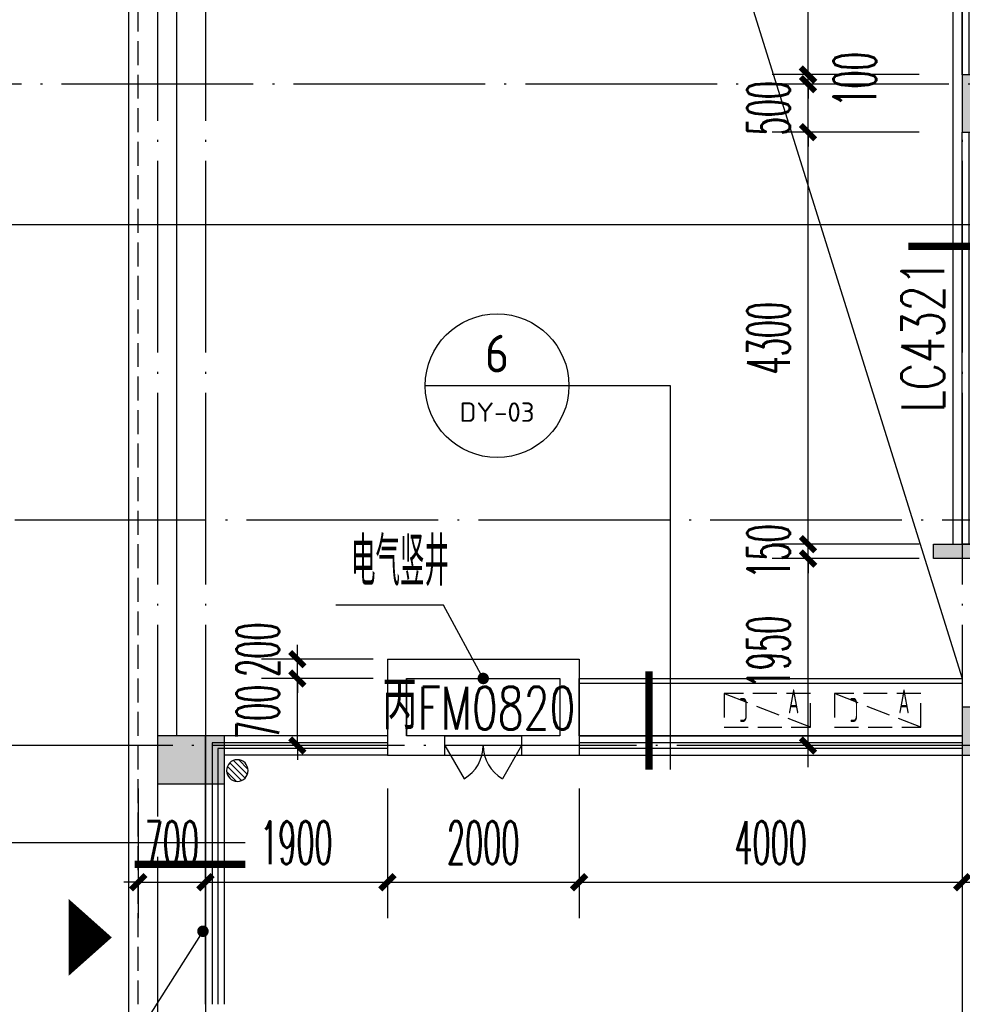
# Model space of a CAD drawing. Extents: x 1779708 to 7299578, y -1121471 to 88434.
# Tile 149 of 256: x 4447779 to 4457617, y -1050643 to -1040370. Entities that reach past the tile are written whole.
import ezdxf
from ezdxf.enums import TextEntityAlignment as Align

# ---------------------------------------------------------------- set-up
doc = ezdxf.new("R2010")
doc.units = 0
doc.header["$LTSCALE"] = 1000
doc.header["$MEASUREMENT"] = 0
doc.linetypes.add('DASH', pattern=[0.35, 0.25, -0.1])
doc.linetypes.add('DOTE', pattern=[2.42, 2, -0.2, 0.02, -0.2])
doc.layers.get('0').update_dxf_attribs({"linetype": 'CONTINUOUS'})
doc.layers.get('Defpoints').update_dxf_attribs({"linetype": 'CONTINUOUS'})
for name, color, linetype in [('DIM_IDEN', 3, 'CONTINUOUS'), ('DIM_LEAD', 3, 'CONTINUOUS'), ('DOTE', 1, 'DOTE'), ('EQUIP_地漏', 7, 'CONTINUOUS'), ('GGSignatureLayer', 7, 'CONTINUOUS'), ('PUB_DIM', 3, 'CONTINUOUS'), ('PUB_TEXT', 7, 'CONTINUOUS'), ('WALL', 255, 'CONTINUOUS'), ('WINDOW', 2, 'CONTINUOUS'), ('WINDOW_TEXT', 7, 'CONTINUOUS'), ('修改', 6, 'CONTINUOUS'), ('可见线', 6, 'CONTINUOUS'), ('墙柱', 2, 'CONTINUOUS'), ('室外构件', 4, 'CONTINUOUS'), ('栏杆', 6, 'CONTINUOUS'), ('看线', 3, 'CONTINUOUS'), ('空调机位表示', 70, 'CONTINUOUS')]:
    doc.layers.add(name, color=color, linetype=linetype)
doc.styles.add('_TCH_DIM', font='SIMPLEX.shx', dxfattribs={"width": 0.7, "bigfont": 'GBCBIG.shx'})
doc.styles.add('_TCH_DIM_T3', font='SIMPLEX.shx', dxfattribs={"width": 0.494118, "bigfont": 'GBCBIG.shx'})
doc.styles.add('_TCH_WINDOW', font='SIMPLEX', dxfattribs={"height": 3.5, "bigfont": 'GBCBIG'})
doc.styles.get("Standard").update_dxf_attribs({"font": 'GBENOR', "bigfont": 'GBCBIG'})
doc.dimstyles.new('_TCH_ARCH&&150', dxfattribs={"dimtxt": 446.25, "dimasz": 150, "dimexe": 375, "dimexo": 450, "dimgap": 189.375, "dimtad": 1, "dimdec": 0, "dimzin": 0, "dimdsep": 46, "dimtxsty": '_TCH_DIM_T3', "dimblk": 'ARCHTICK', "dimcen": 0.09, "dimdle": 225, "dimclrt": 7, "dimazin": 2, "dimtfac": 1, "dimtdec": 0, "dimtix": 1, "dimtmove": 2, "dimatfit": 3, "dimfxl": 250, "dimtolj": 1, "dimtzin": 0, "dimarcsym": 0})

# ---------------------------------------------------------------- blocks, each defined once
blk = doc.blocks.new('A$C159220C3')
at = {"layer": 'DOTE'}
for p, q in [((9200, 149200), (9200, 7200)), ((9700, 149200), (9700, 7200)), ((17600, 149200), (17600, 7200)), ((34400, 29000), (7200, 29000)), ((36330, 24450), (7200, 24450)), ((86800, 22100), (7200, 22100))]:
    blk.add_line(p, q, dxfattribs=at)
blk = doc.blocks.new('A$C46E9187A')
at = {"layer": '空调机位表示', "linetype": 'DASH'}
blk.add_lwpolyline([(0, 0), (0, 350), (900, 350), (900, 0)], close=True, dxfattribs=at)
blk.add_lwpolyline([(0, 0), (900, 350)], dxfattribs=at)
at = {"layer": '空调机位表示', "width": 0.6}
for s, p in [('A', (118, 145)), ('C', (651, 55))]:
    blk.add_text(s, height=250, dxfattribs=at).set_placement(p)
blk = doc.blocks.new('$TwtSys$00000141')
for p, q in [((-94.2, 7.7), (-10.1, 91.8)), ((-94.2, 7.7), (-10.1, 91.8)), ((-87.2, -35.1), (35.1, 87.2)), ((-87.2, -35.1), (35.1, 87.2)), ((-66.5, -66.5), (66.5, 66.5)), ((-66.5, -66.5), (66.5, 66.5)), ((-32.4, -87.1), (87.6, 32.9)), ((-32.4, -87.1), (87.6, 32.9)), ((11.4, -92.3), (92.3, -11.4)), ((11.4, -92.3), (92.3, -11.4))]:
    blk.add_line(p, q)
blk.add_circle((0, 0), 94)
blk.add_circle((0, 0), 94)
blk = doc.blocks.new('$WINLIB2D$00000001')
at = {"color": 0}
for points in [[(-0.5, 0.5), (-0.5, -0.5)], [(-0.5, 0.5), (0.5, 0.5)], [(0.5, -0.5), (0.5, 0.5)], [(0.5, 0.1667), (-0.5, 0.1667)], [(0.5, -0.1667), (-0.5, -0.1667)], [(-0.5, -0.5), (0.5, -0.5)]]:
    blk.add_lwpolyline(points, dxfattribs=at)
blk = doc.blocks.new('_ArchTick')
at = {"color": 0, "linetype": 'ByBlock', "const_width": 0.4}
blk.add_lwpolyline([(-0.5, -0.5), (0.5, 0.5)], dxfattribs=at)
blk = doc.blocks.new('*D5149')
at = {"layer": 'Defpoints', "color": 0, "transparency": 16777216}
for p in [(4456007, -1045993), (4457617, -1045993), (4457617, -1047943)]:
    blk.add_point(p, dxfattribs=at)
at = {"layer": 'PUB_DIM', "color": 0, "lineweight": -2, "transparency": 16777216}
for p, q in [((4456007, -1048168), (4456007, -1045768)), ((4457167, -1045993), (4455632, -1045993)), ((4457167, -1047943), (4455632, -1047943))]:
    blk.add_line(p, q, dxfattribs=at)
at = {"layer": 'PUB_DIM', "color": 0, "lineweight": -2, "transparency": 16777216, "xscale": 150, "yscale": 150, "zscale": 150}
for p, rotation in [((4456007, -1045993), 90), ((4456007, -1047943), 270)]:
    blk.add_blockref('_ArchTick', p, dxfattribs=dict(at, rotation=rotation))
at = {"layer": 'PUB_DIM', "color": 7, "transparency": 16777216, "insert": (4455595, -1046968), "char_height": 446.2, "attachment_point": 5, "rotation": 90, "style": '_TCH_DIM_T3'}
blk.add_mtext('\\A1;1950', dxfattribs=at)
blk = doc.blocks.new('*D5150')
at = {"layer": 'Defpoints', "color": 0, "transparency": 16777216}
for p in [(4456007, -1045843), (4457617, -1045843), (4457617, -1045993)]:
    blk.add_point(p, dxfattribs=at)
at = {"layer": 'PUB_DIM', "color": 0, "lineweight": -2, "transparency": 16777216}
for p, q in [((4456007, -1045843), (4456007, -1045693)), ((4457167, -1045843), (4455632, -1045843)), ((4456007, -1045993), (4456007, -1045843)), ((4457167, -1045993), (4455632, -1045993)), ((4456007, -1045993), (4456007, -1046143))]:
    blk.add_line(p, q, dxfattribs=at)
at = {"layer": 'PUB_DIM', "color": 0, "lineweight": -2, "transparency": 16777216, "xscale": 150, "yscale": 150, "zscale": 150}
for p, rotation in [((4456007, -1045843), 270), ((4456007, -1045993), 90)]:
    blk.add_blockref('_ArchTick', p, dxfattribs=dict(at, rotation=rotation))
at = {"layer": 'PUB_DIM', "color": 7, "transparency": 16777216, "insert": (4455595, -1045918), "char_height": 446.2, "attachment_point": 5, "rotation": 90, "style": '_TCH_DIM_T3'}
blk.add_mtext('\\A1;150', dxfattribs=at)
blk = doc.blocks.new('*D5151')
at = {"layer": 'Defpoints', "color": 0, "transparency": 16777216}
for p in [(4456007, -1041543), (4457617, -1041543), (4457617, -1045843)]:
    blk.add_point(p, dxfattribs=at)
at = {"layer": 'PUB_DIM', "color": 0, "lineweight": -2, "transparency": 16777216}
for p, q in [((4456007, -1046068), (4456007, -1041318)), ((4457167, -1041543), (4455632, -1041543)), ((4457167, -1045843), (4455632, -1045843))]:
    blk.add_line(p, q, dxfattribs=at)
at = {"layer": 'PUB_DIM', "color": 0, "lineweight": -2, "transparency": 16777216, "xscale": 150, "yscale": 150, "zscale": 150}
for p, rotation in [((4456007, -1041543), 90), ((4456007, -1045843), 270)]:
    blk.add_blockref('_ArchTick', p, dxfattribs=dict(at, rotation=rotation))
at = {"layer": 'PUB_DIM', "color": 7, "transparency": 16777216, "insert": (4455595, -1043693), "char_height": 446.2, "attachment_point": 5, "rotation": 90, "style": '_TCH_DIM_T3'}
blk.add_mtext('\\A1;4300', dxfattribs=at)
blk = doc.blocks.new('*D5152')
at = {"layer": 'Defpoints', "color": 0, "transparency": 16777216}
for p in [(4456007, -1041043), (4457617, -1041043), (4457617, -1041543)]:
    blk.add_point(p, dxfattribs=at)
at = {"layer": 'PUB_DIM', "color": 0, "lineweight": -2, "transparency": 16777216}
for p, q in [((4456007, -1041043), (4456007, -1040893)), ((4457167, -1041043), (4455632, -1041043)), ((4456007, -1041543), (4456007, -1041043)), ((4457167, -1041543), (4455632, -1041543)), ((4456007, -1041543), (4456007, -1041693))]:
    blk.add_line(p, q, dxfattribs=at)
at = {"layer": 'PUB_DIM', "color": 0, "lineweight": -2, "transparency": 16777216, "xscale": 150, "yscale": 150, "zscale": 150}
for p, rotation in [((4456007, -1041043), 270), ((4456007, -1041543), 90)]:
    blk.add_blockref('_ArchTick', p, dxfattribs=dict(at, rotation=rotation))
at = {"layer": 'PUB_DIM', "color": 7, "transparency": 16777216, "insert": (4455595, -1041293), "char_height": 446.2, "attachment_point": 5, "rotation": 90, "style": '_TCH_DIM_T3'}
blk.add_mtext('\\A1;500', dxfattribs=at)
blk = doc.blocks.new('*D5153')
at = {"layer": 'Defpoints', "color": 0, "transparency": 16777216}
for p in [(4456007, -1040943), (4457617, -1040943), (4457617, -1041043)]:
    blk.add_point(p, dxfattribs=at)
at = {"layer": 'PUB_DIM', "color": 0, "lineweight": -2, "transparency": 16777216}
for p, q in [((4456007, -1040943), (4456007, -1040793)), ((4457167, -1040943), (4455632, -1040943)), ((4456007, -1041043), (4456007, -1040943)), ((4457167, -1041043), (4455632, -1041043)), ((4456007, -1041043), (4456007, -1041193))]:
    blk.add_line(p, q, dxfattribs=at)
at = {"layer": 'PUB_DIM', "color": 0, "lineweight": -2, "transparency": 16777216, "xscale": 150, "yscale": 150, "zscale": 150}
for p, rotation in [((4456007, -1040943), 270), ((4456007, -1041043), 90)]:
    blk.add_blockref('_ArchTick', p, dxfattribs=dict(at, rotation=rotation))
at = {"layer": 'PUB_DIM', "color": 7, "transparency": 16777216, "insert": (4456495, -1040993), "char_height": 446.2, "attachment_point": 5, "rotation": 90, "style": '_TCH_DIM_T3'}
blk.add_mtext('\\A1;100', dxfattribs=at)
blk = doc.blocks.new('*D5154')
at = {"layer": 'Defpoints', "color": 0, "transparency": 16777216}
for p in [(4456007, -1036843), (4457617, -1036843), (4457617, -1040943)]:
    blk.add_point(p, dxfattribs=at)
at = {"layer": 'PUB_DIM', "color": 0, "lineweight": -2, "transparency": 16777216}
for p, q in [((4456007, -1041168), (4456007, -1036618)), ((4457167, -1036843), (4455632, -1036843)), ((4457167, -1040943), (4455632, -1040943))]:
    blk.add_line(p, q, dxfattribs=at)
at = {"layer": 'PUB_DIM', "color": 0, "lineweight": -2, "transparency": 16777216, "xscale": 150, "yscale": 150, "zscale": 150}
for p, rotation in [((4456007, -1036843), 90), ((4456007, -1040943), 270)]:
    blk.add_blockref('_ArchTick', p, dxfattribs=dict(at, rotation=rotation))
at = {"layer": 'PUB_DIM', "color": 7, "transparency": 16777216, "insert": (4455595, -1038893), "char_height": 446.2, "attachment_point": 5, "rotation": 90, "style": '_TCH_DIM_T3'}
blk.add_mtext('\\A1;4100', dxfattribs=at)
blk = doc.blocks.new('*D5361')
at = {"layer": 'Defpoints', "color": 0, "transparency": 16777216}
for p in [(4453617, -1047943), (4457617, -1047943), (4457617, -1049370)]:
    blk.add_point(p, dxfattribs=at)
at = {"layer": 'PUB_DIM', "color": 0, "lineweight": -2, "transparency": 16777216}
for p, q in [((4453617, -1048393), (4453617, -1049745)), ((4457617, -1048393), (4457617, -1049745)), ((4453392, -1049370), (4457842, -1049370))]:
    blk.add_line(p, q, dxfattribs=at)
at = {"layer": 'PUB_DIM', "color": 0, "lineweight": -2, "transparency": 16777216, "xscale": 150, "yscale": 150, "zscale": 150, "rotation": 180}
blk.add_blockref('_ArchTick', (4453617, -1049370), dxfattribs=at)
at = {"layer": 'PUB_DIM', "color": 0, "lineweight": -2, "transparency": 16777216, "xscale": 150, "yscale": 150, "zscale": 150}
blk.add_blockref('_ArchTick', (4457617, -1049370), dxfattribs=at)
at = {"layer": 'PUB_DIM', "color": 7, "transparency": 16777216, "insert": (4455617, -1048957), "char_height": 446.2, "attachment_point": 5, "style": '_TCH_DIM_T3'}
blk.add_mtext('\\A1;4000', dxfattribs=at)
blk = doc.blocks.new('*D5362')
at = {"layer": 'Defpoints', "color": 0, "transparency": 16777216}
for p in [(4451617, -1047943), (4453617, -1047943), (4453617, -1049370)]:
    blk.add_point(p, dxfattribs=at)
at = {"layer": 'PUB_DIM', "color": 0, "lineweight": -2, "transparency": 16777216}
for p, q in [((4451617, -1048393), (4451617, -1049745)), ((4453617, -1048393), (4453617, -1049745)), ((4451392, -1049370), (4453842, -1049370))]:
    blk.add_line(p, q, dxfattribs=at)
at = {"layer": 'PUB_DIM', "color": 0, "lineweight": -2, "transparency": 16777216, "xscale": 150, "yscale": 150, "zscale": 150, "rotation": 180}
blk.add_blockref('_ArchTick', (4451617, -1049370), dxfattribs=at)
at = {"layer": 'PUB_DIM', "color": 0, "lineweight": -2, "transparency": 16777216, "xscale": 150, "yscale": 150, "zscale": 150}
blk.add_blockref('_ArchTick', (4453617, -1049370), dxfattribs=at)
at = {"layer": 'PUB_DIM', "color": 7, "transparency": 16777216, "insert": (4452617, -1048957), "char_height": 446.2, "attachment_point": 5, "style": '_TCH_DIM_T3'}
blk.add_mtext('\\A1;2000', dxfattribs=at)
blk = doc.blocks.new('*D5363')
at = {"layer": 'Defpoints', "color": 0, "transparency": 16777216}
for p in [(4449717, -1047943), (4451617, -1047943), (4451617, -1049370)]:
    blk.add_point(p, dxfattribs=at)
at = {"layer": 'PUB_DIM', "color": 0, "lineweight": -2, "transparency": 16777216}
for p, q in [((4449717, -1048393), (4449717, -1049745)), ((4451617, -1048393), (4451617, -1049745)), ((4449492, -1049370), (4451842, -1049370))]:
    blk.add_line(p, q, dxfattribs=at)
at = {"layer": 'PUB_DIM', "color": 0, "lineweight": -2, "transparency": 16777216, "xscale": 150, "yscale": 150, "zscale": 150, "rotation": 180}
blk.add_blockref('_ArchTick', (4449717, -1049370), dxfattribs=at)
at = {"layer": 'PUB_DIM', "color": 0, "lineweight": -2, "transparency": 16777216, "xscale": 150, "yscale": 150, "zscale": 150}
blk.add_blockref('_ArchTick', (4451617, -1049370), dxfattribs=at)
at = {"layer": 'PUB_DIM', "color": 7, "transparency": 16777216, "insert": (4450667, -1048957), "char_height": 446.2, "attachment_point": 5, "style": '_TCH_DIM_T3'}
blk.add_mtext('\\A1;1900', dxfattribs=at)
blk = doc.blocks.new('*D5364')
at = {"layer": 'Defpoints', "color": 0, "transparency": 16777216}
for p in [(4449017, -1047943), (4449717, -1047943), (4449717, -1049370)]:
    blk.add_point(p, dxfattribs=at)
at = {"layer": 'PUB_DIM', "color": 0, "lineweight": -2, "transparency": 16777216}
for p, q in [((4449017, -1048393), (4449017, -1049745)), ((4449717, -1048393), (4449717, -1049745)), ((4449017, -1049370), (4448867, -1049370)), ((4449017, -1049370), (4449717, -1049370)), ((4449717, -1049370), (4449867, -1049370))]:
    blk.add_line(p, q, dxfattribs=at)
at = {"layer": 'PUB_DIM', "color": 0, "lineweight": -2, "transparency": 16777216, "xscale": 150, "yscale": 150, "zscale": 150}
blk.add_blockref('_ArchTick', (4449017, -1049370), dxfattribs=at)
at = {"layer": 'PUB_DIM', "color": 0, "lineweight": -2, "transparency": 16777216, "xscale": 150, "yscale": 150, "zscale": 150, "rotation": 180}
blk.add_blockref('_ArchTick', (4449717, -1049370), dxfattribs=at)
at = {"layer": 'PUB_DIM', "color": 7, "transparency": 16777216, "insert": (4449367, -1048957), "char_height": 446.2, "attachment_point": 5, "style": '_TCH_DIM_T3'}
blk.add_mtext('\\A1;700', dxfattribs=at)
blk = doc.blocks.new('$DorLib2D$00000231')
at = {"color": 0}
for p, q in [((-0.5, 0), (-0.25, 0.433)), ((0.5, 0), (0.25, 0.433))]:
    blk.add_line(p, q, dxfattribs=at)
for centre, start, end in [((-0.5, 0), 0, 60), ((0.5, 0), 120, 180)]:
    blk.add_arc(centre, 0.5, start, end, dxfattribs=at)
blk = doc.blocks.new('*D6759')
at = {"layer": 'Defpoints', "color": 0, "transparency": 16777216}
for p in [(4450677, -1047243), (4451917, -1047243), (4451917, -1047943)]:
    blk.add_point(p, dxfattribs=at)
at = {"layer": 'PUB_DIM', "color": 0, "lineweight": -2, "transparency": 16777216}
for p, q in [((4450677, -1047243), (4450677, -1047093)), ((4451467, -1047243), (4450302, -1047243)), ((4450677, -1047943), (4450677, -1047243)), ((4451467, -1047943), (4450302, -1047943)), ((4450677, -1047943), (4450677, -1048093))]:
    blk.add_line(p, q, dxfattribs=at)
at = {"layer": 'PUB_DIM', "color": 0, "lineweight": -2, "transparency": 16777216, "xscale": 150, "yscale": 150, "zscale": 150}
for p, rotation in [((4450677, -1047243), 270), ((4450677, -1047943), 90)]:
    blk.add_blockref('_ArchTick', p, dxfattribs=dict(at, rotation=rotation))
at = {"layer": 'PUB_DIM', "color": 7, "transparency": 16777216, "insert": (4450264, -1047593), "char_height": 446.2, "attachment_point": 5, "rotation": 90, "style": '_TCH_DIM_T3'}
blk.add_mtext('\\A1;700', dxfattribs=at)
blk = doc.blocks.new('*D6760')
at = {"layer": 'Defpoints', "color": 0, "transparency": 16777216}
for p in [(4450677, -1047043), (4451917, -1047043), (4451917, -1047243)]:
    blk.add_point(p, dxfattribs=at)
at = {"layer": 'PUB_DIM', "color": 0, "lineweight": -2, "transparency": 16777216}
for p, q in [((4450677, -1047043), (4450677, -1046893)), ((4451467, -1047043), (4450302, -1047043)), ((4450677, -1047243), (4450677, -1047043)), ((4451467, -1047243), (4450302, -1047243)), ((4450677, -1047243), (4450677, -1047393))]:
    blk.add_line(p, q, dxfattribs=at)
at = {"layer": 'PUB_DIM', "color": 0, "lineweight": -2, "transparency": 16777216, "xscale": 150, "yscale": 150, "zscale": 150}
for p, rotation in [((4450677, -1047043), 270), ((4450677, -1047243), 90)]:
    blk.add_blockref('_ArchTick', p, dxfattribs=dict(at, rotation=rotation))
at = {"layer": 'PUB_DIM', "color": 7, "transparency": 16777216, "insert": (4450264, -1046943), "char_height": 446.2, "attachment_point": 5, "rotation": 90, "style": '_TCH_DIM_T3'}
blk.add_mtext('\\A1;200', dxfattribs=at)

msp = doc.modelspace()

# ---------------------------------------------------------------- hatches: boundary and pattern name
at = {"layer": 'WALL'}
msp.add_hatch(color=256, dxfattribs=at).paths.add_polyline_path([(4457317.1, -1045993.3), (4457317.1, -1045843.3), (4457817.1, -1045843.3), (4457817.1, -1045993.3)])
at = {"layer": '墙柱'}
h = msp.add_hatch(color=256, dxfattribs=at)
h.paths.add_polyline_path([(4476347.1, -937943.3), (4476347.1, -938243.3), (4475447.1, -938243.3), (4475447.1, -937943.3)])
h.paths.add_polyline_path([(4474277.1, -935643.3), (4474877.1, -935643.3), (4474877.1, -936043.3), (4474277.1, -936043.3)])
h.paths.add_polyline_path([(4524317.1, -1005043.3), (4524917.1, -1005043.3), (4524917.1, -1005643.3), (4524317.1, -1005643.3)])
h.paths.add_polyline_path([(4516217.1, -1005043.3), (4516817.1, -1005043.3), (4516817.1, -1005643.3), (4516217.1, -1005643.3)])
h.paths.add_polyline_path([(4524317.1, -995843.3), (4524917.1, -995843.3), (4524917.1, -996443.3), (4524317.1, -996443.3)])
h.paths.add_polyline_path([(4516217.1, -995843.3), (4516817.1, -995843.3), (4516817.1, -996443.3), (4516217.1, -996443.3)])
h.paths.add_polyline_path([(4524317.1, -987243.3), (4524917.1, -987243.3), (4524917.1, -987843.3), (4524317.1, -987843.3)])
h.paths.add_polyline_path([(4516217.1, -987243.3), (4516817.1, -987243.3), (4516817.1, -987843.3), (4516217.1, -987843.3)])
h.paths.add_polyline_path([(4524317.1, -978043.3), (4524917.1, -978043.3), (4524917.1, -978643.3), (4524317.1, -978643.3)])
h.paths.add_polyline_path([(4516217.1, -978043.3), (4516817.1, -978043.3), (4516817.1, -978643.3), (4516217.1, -978643.3)])
h.paths.add_polyline_path([(4449717.1, -973843.3), (4450217.1, -973843.3), (4450217.1, -973343.3), (4449717.1, -973343.3)])
h.paths.add_polyline_path([(4449717.1, -967593.3), (4450217.1, -967593.3), (4450217.1, -967093.3), (4449717.1, -967093.3)])
h.paths.add_polyline_path([(4449717.1, -961043.3), (4450217.1, -961043.3), (4450217.1, -960543.3), (4449717.1, -960543.3)])
h.paths.add_polyline_path([(4524117.1, -932143.3), (4524817.1, -932143.3), (4524817.1, -932643.3), (4524117.1, -932643.3)])
h.paths.add_polyline_path([(4474067.1, -964543.3), (4474767.1, -964543.3), (4474767.1, -964043.3), (4474067.1, -964043.3)])
h.paths.add_polyline_path([(4516067.1, -932143.3), (4516767.1, -932143.3), (4516767.1, -932643.3), (4516067.1, -932643.3)])
h.paths.add_polyline_path([(4474067.1, -932143.3), (4474767.1, -932143.3), (4474767.1, -932643.3), (4474067.1, -932643.3)])
h.paths.add_polyline_path([(4449717.1, -955193.3), (4450217.1, -955193.3), (4450217.1, -954693.3), (4449717.1, -954693.3)])
h.paths.add_polyline_path([(4503717.1, -922843.3), (4504217.1, -922843.3), (4504217.1, -923343.3), (4503717.1, -923343.3)])
h.paths.add_polyline_path([(4465817.1, -973843.3), (4466317.1, -973843.3), (4466317.1, -973343.3), (4465817.1, -973343.3)])
h.paths.add_polyline_path([(4474117.1, -973843.3), (4474717.1, -973843.3), (4474717.1, -973343.3), (4474117.1, -973343.3)])
h.paths.add_polyline_path([(4491217.1, -964643.3), (4491817.1, -964643.3), (4491817.1, -964043.3), (4491217.1, -964043.3)])
h.paths.add_polyline_path([(4507717.1, -955843.3), (4508317.1, -955843.3), (4508317.1, -955243.3), (4507717.1, -955243.3)])
h.paths.add_polyline_path([(4462217.1, -967693.3), (4462717.1, -967693.3), (4462717.1, -966993.3), (4462217.1, -966993.3)])
h.paths.add_polyline_path([(4515917.1, -959943.3), (4516417.1, -959943.3), (4516417.1, -959443.3), (4515917.1, -959443.3)])
h.paths.add_polyline_path([(4465717.1, -935643.3), (4466317.1, -935643.3), (4466317.1, -936143.3), (4465717.1, -936143.3)])
h.paths.add_polyline_path([(4469917.1, -942243.3), (4470417.1, -942243.3), (4470417.1, -942743.3), (4469917.1, -942743.3)])
h.paths.add_polyline_path([(4469917.1, -948843.3), (4470417.1, -948843.3), (4470417.1, -949343.3), (4469917.1, -949343.3)])
h.paths.add_polyline_path([(4462217.1, -954593.3), (4462717.1, -954593.3), (4462717.1, -955293.3), (4462217.1, -955293.3)])
h.paths.add_polyline_path([(4469917.1, -961043.3), (4470417.1, -961043.3), (4470417.1, -960543.3), (4469917.1, -960543.3)])
h.paths.add_polyline_path([(4462217.1, -973843.3), (4462717.1, -973843.3), (4462717.1, -973343.3), (4462217.1, -973343.3)])
h.paths.add_polyline_path([(4504117.1, -947343.3), (4503617.1, -947343.3), (4503617.1, -947843.3), (4504117.1, -947843.3)])
h.paths.add_polyline_path([(4524117.1, -964543.3), (4524817.1, -964543.3), (4524817.1, -964043.3), (4524117.1, -964043.3)])
h.paths.add_polyline_path([(4457617.1, -935643.3), (4458117.1, -935643.3), (4458117.1, -936143.3), (4457617.1, -936143.3)])
h.paths.add_polyline_path([(4516067.1, -947243.3), (4516767.1, -947243.3), (4516767.1, -947843.3), (4516067.1, -947843.3)])
h.paths.add_polyline_path([(4524117.1, -947843.3), (4524817.1, -947843.3), (4524817.1, -947243.3), (4524117.1, -947243.3)])
h.paths.add_polyline_path([(4507717.1, -947843.3), (4508317.1, -947843.3), (4508317.1, -947243.3), (4507717.1, -947243.3)])
h.paths.add_polyline_path([(4515917.1, -955743.3), (4516417.1, -955743.3), (4516417.1, -955243.3), (4515917.1, -955243.3)])
h.paths.add_polyline_path([(4503617.1, -955743.3), (4504117.1, -955743.3), (4504117.1, -955243.3), (4503617.1, -955243.3)])
h.paths.add_polyline_path([(4499367.1, -935643.3), (4499867.1, -935643.3), (4499867.1, -936143.3), (4499367.1, -936143.3)])
h.paths.add_polyline_path([(4495417.1, -973843.3), (4495917.1, -973843.3), (4495917.1, -973343.3), (4495417.1, -973343.3)])
h.paths.add_polyline_path([(4491717.1, -961043.3), (4491217.1, -961043.3), (4491217.1, -960543.3), (4491717.1, -960543.3)])
h.paths.add_polyline_path([(4491717.1, -973843.3), (4491217.1, -973843.3), (4491217.1, -973343.3), (4491717.1, -973343.3)])
h.paths.add_polyline_path([(4474117.1, -961043.3), (4474617.1, -961043.3), (4474617.1, -960543.3), (4474117.1, -960543.3)])
h.paths.add_polyline_path([(4469917.1, -954693.3), (4470417.1, -954693.3), (4470417.1, -955193.3), (4469917.1, -955193.3)])
h.paths.add_polyline_path([(4462217.1, -960343.3), (4462717.1, -960343.3), (4462717.1, -961043.3), (4462217.1, -961043.3)])
h.paths.add_polyline_path([(4465717.1, -948843.3), (4466317.1, -948843.3), (4466317.1, -949343.3), (4465717.1, -949343.3)])
h.paths.add_polyline_path([(4457317.1, -948843.3), (4457917.1, -948843.3), (4457917.1, -949343.3), (4457317.1, -949343.3)])
h.paths.add_polyline_path([(4449717.1, -948843.3), (4450217.1, -948843.3), (4450217.1, -949343.3), (4449717.1, -949343.3)])
h.paths.add_polyline_path([(4465717.1, -942143.3), (4466317.1, -942143.3), (4466317.1, -942743.3), (4465717.1, -942743.3)])
h.paths.add_polyline_path([(4457617.1, -942143.3), (4458117.1, -942143.3), (4458117.1, -942743.3), (4457617.1, -942743.3)])
h.paths.add_polyline_path([(4524117.1, -961343.3), (4524817.1, -961343.3), (4524817.1, -960843.3), (4524117.1, -960843.3)])
h.paths.add_polyline_path([(4524317.1, -973843.3), (4524817.1, -973843.3), (4524817.1, -973343.3), (4524317.1, -973343.3)])
h.paths.add_polyline_path([(4516067.1, -964743.3), (4516767.1, -964743.3), (4516767.1, -964043.3), (4516067.1, -964043.3)])
h.paths.add_polyline_path([(4516017.1, -973843.3), (4516817.1, -973843.3), (4516817.1, -973343.3), (4516017.1, -973343.3)])
h.paths.add_polyline_path([(4507667.1, -964743.3), (4508367.1, -964743.3), (4508367.1, -964043.3), (4507667.1, -964043.3)])
h.paths.add_polyline_path([(4507717.1, -973843.3), (4508317.1, -973843.3), (4508317.1, -973343.3), (4507717.1, -973343.3)])
h.paths.add_polyline_path([(4499367.1, -961043.3), (4499867.1, -961043.3), (4499867.1, -960543.3), (4499367.1, -960543.3)])
h.paths.add_polyline_path([(4499267.1, -964543.3), (4499967.1, -964543.3), (4499967.1, -964043.3), (4499267.1, -964043.3)])
h.paths.add_polyline_path([(4499367.1, -973843.3), (4499867.1, -973843.3), (4499867.1, -973343.3), (4499367.1, -973343.3)])
h.paths.add_polyline_path([(4482317.1, -961043.3), (4482817.1, -961043.3), (4482817.1, -960543.3), (4482317.1, -960543.3)])
h.paths.add_polyline_path([(4482217.1, -964643.3), (4482817.1, -964643.3), (4482817.1, -964043.3), (4482217.1, -964043.3)])
h.paths.add_polyline_path([(4465717.1, -964643.3), (4466317.1, -964643.3), (4466317.1, -964043.3), (4465717.1, -964043.3)])
h.paths.add_polyline_path([(4482317.1, -973843.3), (4482817.1, -973843.3), (4482817.1, -973343.3), (4482317.1, -973343.3)])
h.paths.add_polyline_path([(4516067.1, -935643.3), (4516767.1, -935643.3), (4516767.1, -936243.3), (4516067.1, -936243.3)])
h.paths.add_polyline_path([(4524117.1, -922843.3), (4524817.1, -922843.3), (4524817.1, -923343.3), (4524117.1, -923343.3)])
h.paths.add_polyline_path([(4516117.1, -922843.3), (4516717.1, -922843.3), (4516717.1, -923343.3), (4516117.1, -923343.3)])
h.paths.add_polyline_path([(4507717.1, -935643.3), (4508317.1, -935643.3), (4508317.1, -936243.3), (4507717.1, -936243.3)])
h.paths.add_polyline_path([(4507667.1, -932143.3), (4508367.1, -932143.3), (4508367.1, -932643.3), (4507667.1, -932643.3)])
h.paths.add_polyline_path([(4507767.1, -922843.3), (4508267.1, -922843.3), (4508267.1, -923343.3), (4507767.1, -923343.3)])
h.paths.add_polyline_path([(4499317.1, -932043.3), (4499917.1, -932043.3), (4499917.1, -932643.3), (4499317.1, -932643.3)])
h.paths.add_polyline_path([(4499317.1, -922843.3), (4499917.1, -922843.3), (4499917.1, -923343.3), (4499317.1, -923343.3)])
h.paths.add_polyline_path([(4491217.1, -935643.3), (4491717.1, -935643.3), (4491717.1, -936143.3), (4491217.1, -936143.3)])
h.paths.add_polyline_path([(4491217.1, -932043.3), (4491817.1, -932043.3), (4491817.1, -932643.3), (4491217.1, -932643.3)])
h.paths.add_polyline_path([(4482317.1, -935643.3), (4482817.1, -935643.3), (4482817.1, -936143.3), (4482317.1, -936143.3)])
h.paths.add_polyline_path([(4482217.1, -932043.3), (4482817.1, -932043.3), (4482817.1, -932643.3), (4482217.1, -932643.3)])
h.paths.add_polyline_path([(4449217.1, -935343.3), (4449917.1, -935343.3), (4449917.1, -935843.3), (4449217.1, -935843.3)])
h.paths.add_polyline_path([(4449217.1, -932143.3), (4449917.1, -932143.3), (4449917.1, -932643.3), (4449217.1, -932643.3)])
h.paths.add_polyline_path([(4457267.1, -932143.3), (4457967.1, -932143.3), (4457967.1, -932643.3), (4457267.1, -932643.3)])
h.paths.add_polyline_path([(4465717.1, -932043.3), (4466317.1, -932043.3), (4466317.1, -932643.3), (4465717.1, -932643.3)])
h.paths.add_polyline_path([(4491217.1, -922843.3), (4491717.1, -922843.3), (4491717.1, -923343.3), (4491217.1, -923343.3)])
h.paths.add_polyline_path([(4482317.1, -922843.3), (4482817.1, -922843.3), (4482817.1, -923343.3), (4482317.1, -923343.3)])
h.paths.add_polyline_path([(4474117.1, -922843.3), (4474717.1, -922843.3), (4474717.1, -923343.3), (4474117.1, -923343.3)])
h.paths.add_polyline_path([(4465717.1, -922843.3), (4466317.1, -922843.3), (4466317.1, -923343.3), (4465717.1, -923343.3)])
h.paths.add_polyline_path([(4457267.1, -922843.3), (4457967.1, -922843.3), (4457967.1, -923343.3), (4457267.1, -923343.3)])
h.paths.add_polyline_path([(4449217.1, -922843.3), (4449717.1, -922843.3), (4449717.1, -923343.3), (4449217.1, -923343.3)])
h.paths.add_polyline_path([(4524117.1, -935643.3), (4524817.1, -935643.3), (4524817.1, -936243.3), (4524117.1, -936243.3)])
h.paths.add_polyline_path([(4449717.1, -1009843.3), (4450217.1, -1009843.3), (4450217.1, -1010343.3), (4449717.1, -1010343.3)])
h.paths.add_polyline_path([(4449717.1, -1016093.3), (4450217.1, -1016093.3), (4450217.1, -1016593.3), (4449717.1, -1016593.3)])
h.paths.add_polyline_path([(4449717.1, -1022643.3), (4450217.1, -1022643.3), (4450217.1, -1023143.3), (4449717.1, -1023143.3)])
h.paths.add_polyline_path([(4524117.1, -1051543.3), (4524817.1, -1051543.3), (4524817.1, -1051043.3), (4524117.1, -1051043.3)])
h.paths.add_polyline_path([(4474067.1, -1019143.3), (4474767.1, -1019143.3), (4474767.1, -1019643.3), (4474067.1, -1019643.3)])
h.paths.add_polyline_path([(4516067.1, -1051543.3), (4516767.1, -1051543.3), (4516767.1, -1051043.3), (4516067.1, -1051043.3)])
h.paths.add_polyline_path([(4474067.1, -1051543.3), (4474767.1, -1051543.3), (4474767.1, -1051043.3), (4474067.1, -1051043.3)])
h.paths.add_polyline_path([(4449717.1, -1028493.3), (4450217.1, -1028493.3), (4450217.1, -1028993.3), (4449717.1, -1028993.3)])
h.paths.add_polyline_path([(4476347.1, -1045743.3), (4476347.1, -1045443.3), (4475447.1, -1045443.3), (4475447.1, -1045743.3)])
h.paths.add_polyline_path([(4503717.1, -1060843.3), (4504217.1, -1060843.3), (4504217.1, -1060343.3), (4503717.1, -1060343.3)])
h.paths.add_polyline_path([(4465817.1, -1009843.3), (4466317.1, -1009843.3), (4466317.1, -1010343.3), (4465817.1, -1010343.3)])
h.paths.add_polyline_path([(4474117.1, -1009843.3), (4474717.1, -1009843.3), (4474717.1, -1010343.3), (4474117.1, -1010343.3)])
h.paths.add_polyline_path([(4491217.1, -1019043.3), (4491817.1, -1019043.3), (4491817.1, -1019643.3), (4491217.1, -1019643.3)])
h.paths.add_polyline_path([(4507717.1, -1027843.3), (4508317.1, -1027843.3), (4508317.1, -1028443.3), (4507717.1, -1028443.3)])
h.paths.add_polyline_path([(4462217.1, -1015993.3), (4462717.1, -1015993.3), (4462717.1, -1016693.3), (4462217.1, -1016693.3)])
h.paths.add_polyline_path([(4515917.1, -1023743.3), (4516417.1, -1023743.3), (4516417.1, -1024243.3), (4515917.1, -1024243.3)])
h.paths.add_polyline_path([(4465717.1, -1048043.3), (4466317.1, -1048043.3), (4466317.1, -1047543.3), (4465717.1, -1047543.3)])
h.paths.add_polyline_path([(4469917.1, -1041443.3), (4470417.1, -1041443.3), (4470417.1, -1040943.3), (4469917.1, -1040943.3)])
h.paths.add_polyline_path([(4469917.1, -1034843.3), (4470417.1, -1034843.3), (4470417.1, -1034343.3), (4469917.1, -1034343.3)])
h.paths.add_polyline_path([(4462217.1, -1029093.3), (4462717.1, -1029093.3), (4462717.1, -1028393.3), (4462217.1, -1028393.3)])
h.paths.add_polyline_path([(4469917.1, -1022643.3), (4470417.1, -1022643.3), (4470417.1, -1023143.3), (4469917.1, -1023143.3)])
h.paths.add_polyline_path([(4462217.1, -1009843.3), (4462717.1, -1009843.3), (4462717.1, -1010343.3), (4462217.1, -1010343.3)])
h.paths.add_polyline_path([(4504117.1, -1036343.3), (4503617.1, -1036343.3), (4503617.1, -1035843.3), (4504117.1, -1035843.3)])
h.paths.add_polyline_path([(4524117.1, -1019143.3), (4524817.1, -1019143.3), (4524817.1, -1019643.3), (4524117.1, -1019643.3)])
h.paths.add_polyline_path([(4457617.1, -1048043.3), (4458117.1, -1048043.3), (4458117.1, -1047543.3), (4457617.1, -1047543.3)])
h.paths.add_polyline_path([(4516067.1, -1036443.3), (4516767.1, -1036443.3), (4516767.1, -1035843.3), (4516067.1, -1035843.3)])
h.paths.add_polyline_path([(4524117.1, -1035843.3), (4524817.1, -1035843.3), (4524817.1, -1036443.3), (4524117.1, -1036443.3)])
h.paths.add_polyline_path([(4507717.1, -1035843.3), (4508317.1, -1035843.3), (4508317.1, -1036443.3), (4507717.1, -1036443.3)])
h.paths.add_polyline_path([(4515917.1, -1027943.3), (4516417.1, -1027943.3), (4516417.1, -1028443.3), (4515917.1, -1028443.3)])
h.paths.add_polyline_path([(4503617.1, -1027943.3), (4504117.1, -1027943.3), (4504117.1, -1028443.3), (4503617.1, -1028443.3)])
h.paths.add_polyline_path([(4499367.1, -1048043.3), (4499867.1, -1048043.3), (4499867.1, -1047543.3), (4499367.1, -1047543.3)])
h.paths.add_polyline_path([(4495417.1, -1009843.3), (4495917.1, -1009843.3), (4495917.1, -1010343.3), (4495417.1, -1010343.3)])
h.paths.add_polyline_path([(4491717.1, -1022643.3), (4491217.1, -1022643.3), (4491217.1, -1023143.3), (4491717.1, -1023143.3)])
h.paths.add_polyline_path([(4491717.1, -1009843.3), (4491217.1, -1009843.3), (4491217.1, -1010343.3), (4491717.1, -1010343.3)])
h.paths.add_polyline_path([(4474117.1, -1022643.3), (4474617.1, -1022643.3), (4474617.1, -1023143.3), (4474117.1, -1023143.3)])
h.paths.add_polyline_path([(4469917.1, -1028993.3), (4470417.1, -1028993.3), (4470417.1, -1028493.3), (4469917.1, -1028493.3)])
h.paths.add_polyline_path([(4462217.1, -1023343.3), (4462717.1, -1023343.3), (4462717.1, -1022643.3), (4462217.1, -1022643.3)])
h.paths.add_polyline_path([(4465717.1, -1034843.3), (4466317.1, -1034843.3), (4466317.1, -1034343.3), (4465717.1, -1034343.3)])
h.paths.add_polyline_path([(4457317.1, -1034843.3), (4457917.1, -1034843.3), (4457917.1, -1034343.3), (4457317.1, -1034343.3)])
h.paths.add_polyline_path([(4449717.1, -1034843.3), (4450217.1, -1034843.3), (4450217.1, -1034343.3), (4449717.1, -1034343.3)])
h.paths.add_polyline_path([(4465717.1, -1041543.3), (4466317.1, -1041543.3), (4466317.1, -1040943.3), (4465717.1, -1040943.3)])
h.paths.add_polyline_path([(4457617.1, -1041543.3), (4458117.1, -1041543.3), (4458117.1, -1040943.3), (4457617.1, -1040943.3)])
h.paths.add_polyline_path([(4524117.1, -1022343.3), (4524817.1, -1022343.3), (4524817.1, -1022843.3), (4524117.1, -1022843.3)])
h.paths.add_polyline_path([(4524317.1, -1009843.3), (4524817.1, -1009843.3), (4524817.1, -1010343.3), (4524317.1, -1010343.3)])
h.paths.add_polyline_path([(4516067.1, -1018943.3), (4516767.1, -1018943.3), (4516767.1, -1019643.3), (4516067.1, -1019643.3)])
h.paths.add_polyline_path([(4516017.1, -1009843.3), (4516817.1, -1009843.3), (4516817.1, -1010343.3), (4516017.1, -1010343.3)])
h.paths.add_polyline_path([(4507667.1, -1018943.3), (4508367.1, -1018943.3), (4508367.1, -1019643.3), (4507667.1, -1019643.3)])
h.paths.add_polyline_path([(4507717.1, -1009843.3), (4508317.1, -1009843.3), (4508317.1, -1010343.3), (4507717.1, -1010343.3)])
h.paths.add_polyline_path([(4499367.1, -1022643.3), (4499867.1, -1022643.3), (4499867.1, -1023143.3), (4499367.1, -1023143.3)])
h.paths.add_polyline_path([(4499267.1, -1019143.3), (4499967.1, -1019143.3), (4499967.1, -1019643.3), (4499267.1, -1019643.3)])
h.paths.add_polyline_path([(4499367.1, -1009843.3), (4499867.1, -1009843.3), (4499867.1, -1010343.3), (4499367.1, -1010343.3)])
h.paths.add_polyline_path([(4482317.1, -1022643.3), (4482817.1, -1022643.3), (4482817.1, -1023143.3), (4482317.1, -1023143.3)])
h.paths.add_polyline_path([(4482217.1, -1019043.3), (4482817.1, -1019043.3), (4482817.1, -1019643.3), (4482217.1, -1019643.3)])
h.paths.add_polyline_path([(4465717.1, -1019043.3), (4466317.1, -1019043.3), (4466317.1, -1019643.3), (4465717.1, -1019643.3)])
h.paths.add_polyline_path([(4482317.1, -1009843.3), (4482817.1, -1009843.3), (4482817.1, -1010343.3), (4482317.1, -1010343.3)])
h.paths.add_polyline_path([(4516067.1, -1048043.3), (4516767.1, -1048043.3), (4516767.1, -1047443.3), (4516067.1, -1047443.3)])
h.paths.add_polyline_path([(4524117.1, -1060843.3), (4524817.1, -1060843.3), (4524817.1, -1060343.3), (4524117.1, -1060343.3)])
h.paths.add_polyline_path([(4516117.1, -1060843.3), (4516717.1, -1060843.3), (4516717.1, -1060343.3), (4516117.1, -1060343.3)])
h.paths.add_polyline_path([(4507717.1, -1048043.3), (4508317.1, -1048043.3), (4508317.1, -1047443.3), (4507717.1, -1047443.3)])
h.paths.add_polyline_path([(4507667.1, -1051543.3), (4508367.1, -1051543.3), (4508367.1, -1051043.3), (4507667.1, -1051043.3)])
h.paths.add_polyline_path([(4507767.1, -1060843.3), (4508267.1, -1060843.3), (4508267.1, -1060343.3), (4507767.1, -1060343.3)])
h.paths.add_polyline_path([(4499317.1, -1051643.3), (4499917.1, -1051643.3), (4499917.1, -1051043.3), (4499317.1, -1051043.3)])
h.paths.add_polyline_path([(4499317.1, -1060843.3), (4499917.1, -1060843.3), (4499917.1, -1060343.3), (4499317.1, -1060343.3)])
h.paths.add_polyline_path([(4491217.1, -1048043.3), (4491717.1, -1048043.3), (4491717.1, -1047543.3), (4491217.1, -1047543.3)])
h.paths.add_polyline_path([(4491217.1, -1051643.3), (4491817.1, -1051643.3), (4491817.1, -1051043.3), (4491217.1, -1051043.3)])
h.paths.add_polyline_path([(4482317.1, -1048043.3), (4482817.1, -1048043.3), (4482817.1, -1047543.3), (4482317.1, -1047543.3)])
h.paths.add_polyline_path([(4474277.1, -1048043.3), (4474877.1, -1048043.3), (4474877.1, -1047643.3), (4474277.1, -1047643.3)])
h.paths.add_polyline_path([(4482217.1, -1051643.3), (4482817.1, -1051643.3), (4482817.1, -1051043.3), (4482217.1, -1051043.3)])
h.paths.add_polyline_path([(4449217.1, -1048343.3), (4449917.1, -1048343.3), (4449917.1, -1047843.3), (4449217.1, -1047843.3)])
h.paths.add_polyline_path([(4449217.1, -1051543.3), (4449917.1, -1051543.3), (4449917.1, -1051043.3), (4449217.1, -1051043.3)])
h.paths.add_polyline_path([(4457267.1, -1051543.3), (4457967.1, -1051543.3), (4457967.1, -1051043.3), (4457267.1, -1051043.3)])
h.paths.add_polyline_path([(4465717.1, -1051643.3), (4466317.1, -1051643.3), (4466317.1, -1051043.3), (4465717.1, -1051043.3)])
h.paths.add_polyline_path([(4491217.1, -1060843.3), (4491717.1, -1060843.3), (4491717.1, -1060343.3), (4491217.1, -1060343.3)])
h.paths.add_polyline_path([(4482317.1, -1060843.3), (4482817.1, -1060843.3), (4482817.1, -1060343.3), (4482317.1, -1060343.3)])
h.paths.add_polyline_path([(4474117.1, -1060843.3), (4474717.1, -1060843.3), (4474717.1, -1060343.3), (4474117.1, -1060343.3)])
h.paths.add_polyline_path([(4465717.1, -1060843.3), (4466317.1, -1060843.3), (4466317.1, -1060343.3), (4465717.1, -1060343.3)])
h.paths.add_polyline_path([(4457267.1, -1060843.3), (4457967.1, -1060843.3), (4457967.1, -1060343.3), (4457267.1, -1060343.3)])
h.paths.add_polyline_path([(4449217.1, -1060843.3), (4449717.1, -1060843.3), (4449717.1, -1060343.3), (4449217.1, -1060343.3)])
h.paths.add_polyline_path([(4524117.1, -1048043.3), (4524817.1, -1048043.3), (4524817.1, -1047443.3), (4524117.1, -1047443.3)])

# ---------------------------------------------------------------- linework, layer by layer
at = {"layer": 'DIM_IDEN'}
for p, q in [((4458205.1, -1042509.5), (4441844, -1042509.5)), ((4453511.8, -1044188.3), (4452011.8, -1044188.3)), ((4454572, -1044188.3), (4453511.8, -1044188.3)), ((4454572, -1048194.6), (4454572, -1044188.3)), ((4450132.7, -1048957.5), (4440766.7, -1048957.5))]:
    msp.add_line(p, q, dxfattribs=at)
at = {"layer": 'DIM_IDEN', "const_width": 75}
for points in [[(4458205.1, -1042734.5), (4457052.4, -1042734.5)], [(4454347, -1048194.6), (4454347, -1047170.6)], [(4450132.7, -1049182.5), (4448980, -1049182.5)]]:
    msp.add_lwpolyline(points, dxfattribs=at)
at = {"layer": 'DIM_IDEN'}
msp.add_circle((4452761.8, -1044188.3), 750, dxfattribs=at)
at = {"layer": 'DIM_LEAD'}
for p, q in [((4452201.3, -1046477.5), (4451079.9, -1046477.5)), ((4452617.1, -1047243.3), (4452201.3, -1046477.5)), ((4449691.8, -1049881.3), (4448095.9, -1052385.9))]:
    msp.add_line(p, q, dxfattribs=at)
at = {"layer": 'DIM_LEAD', "const_width": 60}
for points in [[(4452631.4, -1047269.7, 1), (4452602.8, -1047217, 1)], [(4449707.9, -1049856, 1), (4449675.7, -1049906.6, 1)]]:
    msp.add_lwpolyline(points, format="xyb", close=True, dxfattribs=at)
at = {"layer": 'GGSignatureLayer'}
msp.add_lwpolyline([(4448741.1, -1049945.4, 0, 800, 0), (4448291.3, -1049945.4, 800, 800, 0)], format="xyseb", dxfattribs=at)
at = {"layer": 'WALL'}
for p, q in [((4451617.1, -1047043.3), (4451617.1, -1048043.3)), ((4451617.1, -1047043.3), (4453617.1, -1047043.3)), ((4453617.1, -1047043.3), (4453617.1, -1048043.3)), ((4451817.1, -1047243.3), (4451817.1, -1047843.3)), ((4451817.1, -1047243.3), (4453417.1, -1047243.3)), ((4453417.1, -1047243.3), (4453417.1, -1047843.3)), ((4452217.1, -1047843.3), (4451817.1, -1047843.3)), ((4452217.1, -1048043.3), (4452217.1, -1047843.3)), ((4453417.1, -1047843.3), (4453017.1, -1047843.3)), ((4453017.1, -1047843.3), (4453017.1, -1048043.3)), ((4451617.1, -1048043.3), (4452217.1, -1048043.3)), ((4453017.1, -1048043.3), (4453617.1, -1048043.3))]:
    msp.add_line(p, q, dxfattribs=at)
msp.add_lwpolyline([(4457317.1, -1045993.3), (4457317.1, -1045843.3), (4457817.1, -1045843.3), (4457817.1, -1045993.3), (4457317.1, -1045993.3)], dxfattribs=at)
at = {"layer": 'WINDOW'}
for p, q in [((4452217.1, -1047843.3), (4453017.1, -1047843.3)), ((4452217.1, -1048043.3), (4453017.1, -1048043.3))]:
    msp.add_line(p, q, dxfattribs=at)
at = {"layer": '可见线'}
msp.add_lwpolyline([(4451817.1, -1047243.3), (4453417.1, -1047243.3), (4453417.1, -1047843.3), (4451817.1, -1047843.3)], close=True, dxfattribs=at)
at = {"layer": '墙柱'}
for points in [[(4457617.1, -1041543.3), (4458117.1, -1041543.3), (4458117.1, -1040943.3), (4457617.1, -1040943.3)], [(4457617.1, -1048043.3), (4458117.1, -1048043.3), (4458117.1, -1047543.3), (4457617.1, -1047543.3)], [(4449217.1, -1048343.3), (4449917.1, -1048343.3), (4449917.1, -1047843.3), (4449217.1, -1047843.3)]]:
    msp.add_lwpolyline(points, close=True, dxfattribs=at)
at = {"layer": '室外构件'}
msp.add_lwpolyline([(4449417.1, -1034843.3), (4454486.1, -1037230.5), (4457617.1, -1047243.3)], dxfattribs=at)
at = {"layer": '栏杆'}
for p, q in [((4449717.1, -1050643.3), (4449717.1, -1047843.3)), ((4451617.1, -1047843.3), (4449717.1, -1047843.3)), ((4453617.1, -1047843.3), (4457617.1, -1047843.3)), ((4449917.1, -1050643.3), (4449917.1, -1048043.3)), ((4451617.1, -1048043.3), (4449917.1, -1048043.3)), ((4453617.1, -1048043.3), (4457617.1, -1048043.3))]:
    msp.add_line(p, q, dxfattribs=at)
for points in [[(4453617.1, -1047843.3), (4453617.1, -1047243.3), (4457617.1, -1047243.3)], [(4453617.1, -1047843.3), (4453617.1, -1047293.3), (4457617.1, -1047293.3)], [(4451617.1, -1047913.3), (4449787.1, -1047913.3), (4449787.1, -1050643.3)], [(4457617.1, -1047913.3), (4453617.1, -1047913.3)], [(4451617.1, -1047973.3), (4449847.1, -1047973.3), (4449847.1, -1050643.3)], [(4457617.1, -1047973.3), (4453617.1, -1047973.3)]]:
    msp.add_lwpolyline(points, dxfattribs=at)
msp.add_lwpolyline([(4453617.1, -1047243.3), (4457617.1, -1047243.3), (4457617.1, -1047843.3), (4453617.1, -1047843.3)], close=True, dxfattribs=at)
at = {"layer": '看线', "color": 190}
for p, q in [((4449417.1, -1034843.3), (4449417.1, -1047843.3)), ((4457517.1, -1036843.3), (4457517.1, -1045843.3)), ((4449717.1, -1047843.3), (4449417.1, -1047843.3))]:
    msp.add_line(p, q, dxfattribs=at)
msp.add_lwpolyline([(4508917.1, -1060643.3), (4509017.1, -1060643.3), (4509017.1, -1061943.3), (4448917.1, -1061943.3), (4448917.1, -1008743.3), (4515517.1, -1008743.3), (4515517.1, -1008843.3)], dxfattribs=at)
at = {"layer": '看线', "color": 190, "linetype": 'DASH'}
msp.add_lwpolyline([(4508917.1, -1061143.3), (4508917.1, -1061843.3), (4449017.1, -1061843.3), (4449017.1, -1008843.3), (4515517.1, -1008843.3)], dxfattribs=at)

# ---------------------------------------------------------------- block references
at = {"layer": 'EQUIP_地漏', "xscale": 1.200000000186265, "yscale": -1.199999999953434, "zscale": 1.200000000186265}
msp.add_blockref('$TwtSys$00000141', (4450051, -1048204.4), dxfattribs=at)
at = {"layer": 'WINDOW'}
ref = msp.add_blockref('$WINLIB2D$00000001', (4457717.1, -1038893.3), dxfattribs=dict(at, xscale=4100, yscale=-200, zscale=4100, rotation=90))
ref.add_attrib('A', 'LC4121', (4457427.7, -1039635.8), dxfattribs={"layer": 'WINDOW_TEXT', "height": 446.25, "rotation": 90, "style": '_TCH_WINDOW', "width": 0.705882})
ref = msp.add_blockref('$WINLIB2D$00000001', (4457717.1, -1043693.3), dxfattribs=dict(at, xscale=4300, yscale=-200, zscale=4300, rotation=90))
ref.add_attrib('A', 'LC4321', (4457427.7, -1044465.8), dxfattribs={"layer": 'WINDOW_TEXT', "height": 446.25, "rotation": 90, "style": '_TCH_WINDOW', "width": 0.705882})
at = {"layer": 'WINDOW', "xscale": -800, "yscale": -800, "zscale": -800}
msp.add_blockref('$DorLib2D$00000231', (4452617.1, -1047943.3), dxfattribs=at)
at = {"layer": '修改'}
msp.add_blockref('A$C159220C3', (4440017.1, -1070043.3), dxfattribs=at)
at = {"layer": '空调机位表示', "linetype": 'DASH', "xscale": -1}
for p in [(4456032.3, -1047751.9), (4457184.3, -1047751.9)]:
    msp.add_blockref('A$C46E9187A', p, dxfattribs=at)

# ---------------------------------------------------------------- texts
at = {"layer": 'PUB_TEXT', "color": 7}
for s, height, width, p, p2 in [('6', 392.5, 0.979292, (4452634.9, -1044049.7), (4452888.7, -1044049.7)), ('DY-03', 201.97, 1.022865, (4452370.4, -1044565.4), (4453153.1, -1044565.4))]:
    msp.add_text(s, height=height, dxfattribs=dict(at, width=width)).set_placement(p, p2, align=Align.FIT)
at = {"layer": 'PUB_TEXT', "color": 7, "style": '_TCH_DIM', "width": 0.7}
msp.add_text('电气竖井', height=506.38, dxfattribs=at).set_placement((4451237.4, -1046275.3))
at = {"layer": 'WINDOW_TEXT', "style": '_TCH_WINDOW'}
msp.add_text('丙', height=506.4, dxfattribs=at).set_placement((4451562.8, -1047775.3))
at = {"layer": 'WINDOW_TEXT', "style": '_TCH_WINDOW', "width": 0.705882}
msp.add_text('FM0820', height=446.25, dxfattribs=at).set_placement((4451931.4, -1047775.3))

# ---------------------------------------------------------------- dimensions: what is measured, and where the dimension line sits
at = {"layer": 'PUB_DIM'}
for p1, p2, distance, picture, middle in [((4457617.1, -1040943.3), (4457617.1, -1036843.3), 1609.9, '*D5154', (4455594.7, -1038893.3)), ((4457617.1, -1041543.3), (4457617.1, -1041043.3), 1609.9, '*D5152', (4455594.7, -1041293.3)), ((4457617.1, -1045843.3), (4457617.1, -1041543.3), 1609.9, '*D5151', (4455594.7, -1043693.3)), ((4457617.1, -1045993.3), (4457617.1, -1045843.3), 1609.9, '*D5150', (4455594.7, -1045918.3)), ((4457617.1, -1047943.3), (4457617.1, -1045993.3), 1609.9, '*D5149', (4455594.7, -1046968.3)), ((4451917.1, -1047943.3), (4451917.1, -1047243.3), 1240.3, '*D6759', (4450264.2, -1047593.3)), ((4449017.1, -1047943.3), (4449717.1, -1047943.3), -1426.2, '*D5364', (4449367.1, -1048957.1)), ((4449717.1, -1047943.3), (4451617.1, -1047943.3), -1426.2, '*D5363', (4450667.1, -1048957.1)), ((4451617.1, -1047943.3), (4453617.1, -1047943.3), -1426.2, '*D5362', (4452617.1, -1048957.1)), ((4453617.1, -1047943.3), (4457617.1, -1047943.3), -1426.2, '*D5361', (4455617.1, -1048957.1))]:
    dim = msp.add_aligned_dim(p1=p1, p2=p2, distance=distance, dimstyle='_TCH_ARCH&&150', dxfattribs=at)
    dim.commit()
    dim.dimension.update_dxf_attribs({"geometry": picture, "text_midpoint": middle})
for base, p1, p2, picture, middle in [((4456007.2, -1040943.3), (4457617.1, -1041043.3), (4457617.1, -1040943.3), '*D5153', (4456494.7, -1040993.3)), ((4450676.7, -1047043.3), (4451917.1, -1047243.3), (4451917.1, -1047043.3), '*D6760', (4450264.2, -1046943.3))]:
    dim = msp.add_linear_dim(base=base, p1=p1, p2=p2, angle=90, dimstyle='_TCH_ARCH&&150', dxfattribs=at)
    dim.commit()
    dim.dimension.update_dxf_attribs({"geometry": picture, "text_midpoint": middle, "dimtype": 161})

doc.saveas('drawing.dxf')
